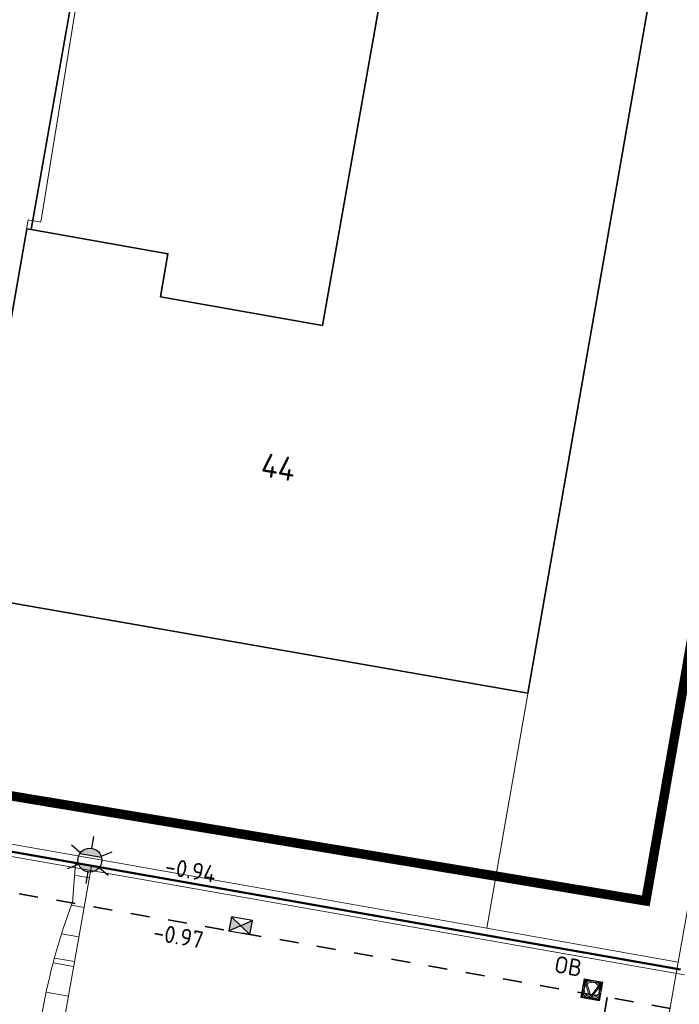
# Model space of a CAD drawing. Header units: metres. Extents: x 2514 to 227642, y 1683 to 852646.
# Tile 170 of 256: x 113805 to 113819, y 426316 to 426337. Entities that reach past the tile are written whole.
import ezdxf
from ezdxf.enums import TextEntityAlignment as Align
from ezdxf.lldxf.tags import DXFTag

# ---------------------------------------------------------------- set-up
doc = ezdxf.new("R2010")
doc.units = ezdxf.units.M
doc.linetypes.add('XX-CENTER', pattern=[8, 5, -1, 1, -1])
doc.linetypes.add('ZZ-HIDDEN-SO', pattern=[4, 2, -2])
for name, color, linetype, lineweight in [('B-WE-KG-GRENS_PERCEEL-GV', 252, 'KG-PERCEEL', 18), ('B-WE-OG-BEBOUWING-GV', 4, 'Continuous', 35), ('B-WE-OG-BEBOUWING_HUISNUMMER-T25-200', 7, 'Continuous', 25), ('N-WE-IE-MEUBILAIR_WEGMEUBILAIR_LICHTMAST-S', 7, 'Continuous', 25), ('N-WE-IE-MEUBILAIR_WEGMEUBILAIR_VERKEERSBORD-S', 7, 'Continuous', 9), ('N-WE-KG-WERKGRENS-G', 7, 'XX-CENTER', 35), ('N-WE-RI-HWA_KOLK-S', 150, 'Continuous', 25), ('N-WE-VH-DREMPEL_BESTRAAT-G', 1, 'Continuous', 35), ('N-WE-VH-KANTOPSLUITING-T18', 1, 'Continuous', 18), ('N-WE-VH-KANTOPSLUITING_ACHTERKANTBAND-G', 1, 'Continuous', 50), ('N-WE-VH-KANTOPSLUITING_OPSLUITBAND_100X200-G', 1, 'Continuous', 18), ('N-WE-VH-MATERIAALGRENS-G', 7, 'ZZ-HIDDEN-SO', 35), ('N-WE-VH-NAP-T18', 1, 'Continuous', 18), ('N-WE-VH-VERKANTING-G', 252, 'Continuous', 5)]:
    doc.layers.add(name, color=color, linetype=linetype, lineweight=lineweight)
doc.styles.add('ISO', font='NLCS-ISO.ttf')
doc.styles.add('NLCS-ISO', font='NLCS-ISO.ttf', dxfattribs={"height": 1.8})
doc.styles.add('NLCS-ISO-M200-T18', font='NLCS-ISO.ttf', dxfattribs={"height": 0.36})
doc.styles.add('NLCS-ISO-M200-T25', font='NLCS-ISO.ttf', dxfattribs={"height": 0.5})
doc.styles.get("Standard").update_dxf_attribs({"font": 'romans'})
tags = doc.linetypes.add('KG-PERCEEL', pattern='A,5.5,-2,["P",Standard,S=1.8,R=0,X=-0.5,Y=-0.9],-2,5.5,-2,[5,NLCS.SHX,S=0.75,R=0,X=0,Y=0],-2', length=19).pattern_tags.tags
tags[6] = DXFTag(74, 10)

# ---------------------------------------------------------------- blocks, each defined once
blk = doc.blocks.new('N-SIE-WEG_VERKEERSBORD_ROND-SO')
h = blk.add_hatch(color=256)
h.dxf.hatch_style = 1
h.paths.add_polyline_path([(-1, 0, 1), (1, 0, 1)])
h.paths.add_polyline_path([(0.8, 0, -1), (-0.8, 0, -1)], flags=16)
h = blk.add_hatch(color=256)
h.dxf.hatch_style = 1
h.paths.add_polyline_path([(-0.77, 0.86), (-0.51, 0.86, -0.134934), (0, 1), (-1, 1), (-0.8, 0.6, -0.037994), (-0.7, 0.71)])
h = blk.add_hatch(color=256)
h.dxf.hatch_style = 1
h.paths.add_polyline_path([(-0.86, 0.72), (-1, 1), (-1, 0, -0.134934), (-0.86, 0.51)])
h = blk.add_hatch(color=256)
h.dxf.hatch_style = 1
h.paths.add_polyline_path([(0, -1, -0.134934), (-0.51, -0.86), (-0.86, -0.86), (-0.86, -0.51, -0.134934), (-1, 0), (-1, -1)])
h = blk.add_hatch(color=256)
h.dxf.hatch_style = 1
h.paths.add_polyline_path([(-0.11, -0.79, 0.066661), (0.11, -0.79), (0.69, 0.39, 0.050318), (0.6, 0.52), (0, -0.69), (-0.6, 0.52, 0.050318), (-0.69, 0.39)])
h = blk.add_hatch(color=256)
h.dxf.hatch_style = 1
h.paths.add_polyline_path([(0.77, 0.86), (0.7, 0.71, -0.037994), (0.8, 0.6), (1, 1), (0, 1, -0.134934), (0.51, 0.86)])
h = blk.add_hatch(color=256)
h.dxf.hatch_style = 1
h.paths.add_polyline_path([(0.86, -0.86), (0.51, -0.86, -0.134934), (0, -1), (1, -1), (1, 0, -0.134934), (0.86, -0.51)])
h = blk.add_hatch(color=256)
h.dxf.hatch_style = 1
h.paths.add_polyline_path([(0.86, 0.51, -0.134934), (1, 0), (1, 1), (0.86, 0.72)])
for points in [[(-1, -1), (1, -1), (1, 1), (-1, 1)], [(-0.86, -0.86), (0.86, -0.86), (0.86, 0.86), (-0.86, 0.86)]]:
    blk.add_lwpolyline(points, close=True)
at = {"flags": 128}
for points in [[(-1, 1), (0, -1), (1, 1)], [(-0.77, 0.86), (0, -0.69), (0.77, 0.86)]]:
    blk.add_lwpolyline(points, close=True, dxfattribs=at)
for radius in [1, 0.796]:
    blk.add_circle((0, 0), radius)
at = {"lineweight": 30, "flags": 104}
blk.add_attdef('bordgegevens', text='', height=1.8, dxfattribs=at).set_placement((2.21, 3.21), align=Align.TOP_LEFT)
blk = doc.blocks.new('N-SRI-KOLK_STRAAT_450X300-SO')
h = blk.add_hatch(color=256)
h.dxf.hatch_style = 1
h.paths.add_polyline_path([(0, 0.75), (-1.125, 1.5), (-1.125, 0)])
h.paths.add_polyline_path([(1.125, 1.5), (0, 0.75), (1.125, 0)])
for p, q in [((-1.125, 0), (1.125, 1.5)), ((1.125, 0), (-1.125, 1.5))]:
    blk.add_line(p, q)
at = {"flags": 128}
blk.add_lwpolyline([(-1.125, 0), (1.125, 0), (1.125, 1.5), (-1.125, 1.5)], close=True, dxfattribs=at)
blk = doc.blocks.new('N-SIE-WEG_LICHTMAST-SO')
h = blk.add_hatch(color=256)
h.paths.add_polyline_path([(1.16, 0.5, 0.658505), (-1.16, 0.5)])
h.paths.add_polyline_path([(-1.16, -0.5, 0.658505), (1.16, -0.5)])
at = {"flags": 128}
for points in [[(0, 1.27), (0, 2.53)], [(-2.19, 1.27), (-1.1, 0.63)], [(1.1, 0.63), (2.19, 1.27)], [(-1.16, 0.5), (1.16, 0.5)], [(-2.19, -1.27), (-1.1, -0.63)], [(-1.16, -0.5), (1.16, -0.5)], [(2.19, -1.27), (1.1, -0.63)], [(0, -1.27), (0, -2.53)]]:
    blk.add_lwpolyline(points, dxfattribs=at)
at = {"ltscale": 0.5}
blk.add_circle((0, 0), 1.27, dxfattribs=at)
at = {"style": 'NLCS-ISO'}
blk.add_attdef('TYPE', text='', height=1.8, dxfattribs=at).set_placement((0, 2.53), align=Align.BOTTOM_CENTER)

msp = doc.modelspace()

# ---------------------------------------------------------------- hatches: boundary and pattern name
at = {"layer": 'N-WE-VH-VERKANTING-G', "ltscale": 0.2}
h = msp.add_hatch(dxfattribs=at)
h.set_pattern_fill('ANSI31', color=256, angle=45)
h.set_pattern_definition([(170.05, (113662.6248, 426390.9574), (-0.5486, -3.127245), [])])
edge = h.paths.add_edge_path()
edge.add_arc((113818.167, 426314.167), 12.482, 159.1995, 180.9029)
edge.add_line((113805.686, 426313.97), (113805.455, 426313.148))
edge.add_line((113805.455, 426313.148), (113805.793, 426313.088))
edge.add_line((113805.793, 426313.088), (113806.903, 426319.391))
edge.add_line((113806.903, 426319.391), (113806.565, 426319.451))
edge.add_line((113806.565, 426319.451), (113806.501, 426318.599))
h = msp.add_hatch(dxfattribs=at)
h.set_pattern_fill('ANSI31', color=256, scale=0.2, angle=45)
h.set_pattern_definition([(170.043, (113852.9138, 426287.8386), (-0.1097966, -0.6254356), [])])
edge = h.paths.add_edge_path()
edge.add_arc((113818.167, 426314.167), 12.482, 159.1995, 180.9029)
edge.add_line((113805.686, 426313.97), (113805.455, 426313.148))
edge.add_line((113805.455, 426313.148), (113805.793, 426313.088))
edge.add_line((113805.793, 426313.088), (113806.903, 426319.391))
edge.add_line((113806.903, 426319.391), (113806.565, 426319.451))
edge.add_line((113806.565, 426319.451), (113806.501, 426318.599))

# ---------------------------------------------------------------- linework, layer by layer
at = {"layer": 'B-WE-KG-GRENS_PERCEEL-GV', "ltscale": 0.2}
for points in [[(113807.467, 426343.042), (113805.833, 426333.017), (113805.567, 426333.064), (113804.167, 426325.137), (113803.292, 426320.183), (113815.275, 426318.067)], [(113819.277, 426340.947), (113815.275, 426318.067), (113819.321, 426317.352), (113823.401, 426340.215)], [(113819.321, 426317.352), (113817.533, 426307.173)]]:
    msp.add_lwpolyline(points, dxfattribs=at)
at = {"layer": 'B-WE-OG-BEBOUWING-GV'}
for points in [[(113807.427, 426343.049), (113802.011, 426344.01), (113800.319, 426333.836), (113794.039, 426334.88), (113793.633, 426334.955), (113792.279, 426327.216), (113804.18, 426325.135), (113805.534, 426332.874), (113805.628, 426332.857)], [(113819.277, 426340.947), (113813.755, 426341.913), (113811.798, 426330.828), (113808.364, 426331.434), (113808.525, 426332.345), (113805.628, 426332.857), (113805.534, 426332.874), (113804.18, 426325.135), (113816.145, 426323.042)]]:
    msp.add_lwpolyline(points, close=True, dxfattribs=at)
at = {"layer": 'N-WE-KG-WERKGRENS-G', "ltscale": 0.5, "const_width": 0.2, "flags": 128}
msp.add_lwpolyline([(113769.243, 426371.363), (113822.217, 426362.125), (113825.433, 426357.423), (113818.639, 426318.645), (113777.258, 426325.495), (113776.568, 426321.326), (113771.356, 426322.136), (113770.813, 426317.995), (113789.473, 426314.759), (113787.664, 426304.35), (113786.199, 426304.578), (113784.187, 426292.563), (113782.241, 426292.888), (113780.145, 426281.172), (113758.767, 426284.872), (113758.248, 426281.874), (113739.236, 426285.165), (113737.657, 426287.601), (113767.699, 426369.298)], close=True, dxfattribs=at)
at = {"layer": 'N-WE-VH-DREMPEL_BESTRAAT-G'}
msp.add_lwpolyline([(113817.029, 426311.965), (113817.373, 426313.987), (113817.575, 426315.17), (113817.777, 426316.352), (113817.819, 426316.598)], dxfattribs=at)
at = {"layer": 'N-WE-VH-KANTOPSLUITING_ACHTERKANTBAND-G', "ltscale": 0.2}
msp.add_line((113777.899, 426324.499), (113819.375, 426317.195), dxfattribs=at)
at = {"layer": 'N-WE-VH-KANTOPSLUITING_OPSLUITBAND_100X200-G', "ltscale": 0.2}
msp.add_line((113777.98, 426324.383), (113819.457, 426317.079), dxfattribs=at)
at = {"layer": 'N-WE-VH-MATERIAALGRENS-G', "ltscale": 0.2}
msp.add_line((113778.588, 426323.514), (113819.522, 426316.306), dxfattribs=at)
at = {"layer": 'N-WE-VH-VERKANTING-G', "ltscale": 0.2, "flags": 128}
msp.add_lwpolyline([(113806.498, 426318.6, 0.094983), (113805.686, 426313.97), (113805.455, 426313.148), (113805.793, 426313.088), (113806.903, 426319.391), (113806.565, 426319.451), (113806.501, 426318.599)], format="xyb", dxfattribs=at)

# ---------------------------------------------------------------- block references
at = {"layer": 'N-WE-IE-MEUBILAIR_WEGMEUBILAIR_LICHTMAST-S', "xscale": 0.2, "yscale": 0.2, "zscale": 0.2, "rotation": 350.1566500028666}
msp.add_blockref('N-SIE-WEG_LICHTMAST-SO', (113806.872, 426319.509), dxfattribs=at)
at = {"layer": 'N-WE-IE-MEUBILAIR_WEGMEUBILAIR_VERKEERSBORD-S', "ltscale": 0.2, "xscale": 0.2, "yscale": 0.2, "zscale": 0.2, "rotation": 350.0500476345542}
msp.add_blockref('N-SIE-WEG_VERKEERSBORD_ROND-SO', (113817.496, 426316.763), dxfattribs=at)
at = {"layer": 'N-WE-RI-HWA_KOLK-S', "ltscale": 0.2, "xscale": 0.2, "yscale": 0.2, "zscale": 0.2, "rotation": 350.0135621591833}
msp.add_blockref('N-SRI-KOLK_STRAAT_450X300-SO', (113810.038, 426317.976), dxfattribs=at)

# ---------------------------------------------------------------- texts
at = {"layer": 'B-WE-OG-BEBOUWING_HUISNUMMER-T25-200', "style": 'NLCS-ISO-M200-T25'}
msp.add_text('44', height=0.5, rotation=350, dxfattribs=at).set_placement((113810.864, 426327.829), align=Align.MIDDLE)
at = {"layer": 'N-WE-VH-KANTOPSLUITING-T18', "style": 'NLCS-ISO-M200-T18'}
msp.add_text('OB', height=0.36, rotation=350.05, dxfattribs=at).set_placement((113816.679, 426317.137))
at = {"layer": 'N-WE-VH-NAP-T18', "style": 'ISO'}
for s, p in [('-0.94', (113808.438, 426319.212)), ('-0.97', (113808.191, 426317.817))]:
    msp.add_text(s, height=0.36, rotation=350.05, dxfattribs=at).set_placement(p)

doc.saveas('drawing.dxf')
